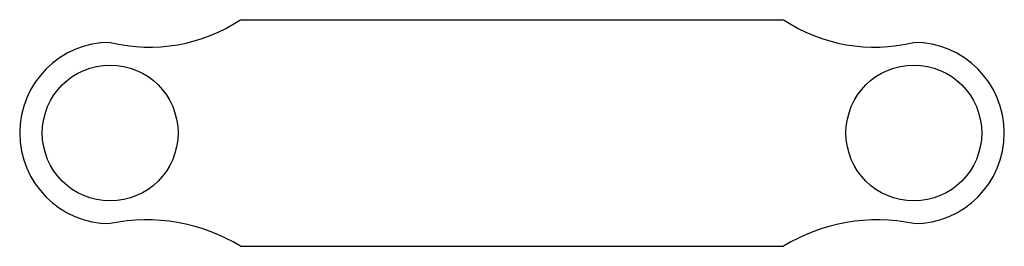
# Model space of a CAD drawing. Header units: millimetres. Extents: x -32.6 to 32.6, y -7.5 to 7.5.
import ezdxf

# ---------------------------------------------------------------- set-up
doc = ezdxf.new("R2010")
doc.units = ezdxf.units.MM

msp = doc.modelspace()

# ---------------------------------------------------------------- linework, layer by layer
at = {"color": 7, "linetype": 'Continuous', "lineweight": 25}
for p, q in [((-18, 7.5), (18, 7.5)), ((-18, -7.5), (18, -7.5))]:
    msp.add_line(p, q, dxfattribs=at)
for centre in [(-26.644, 0), (26.644, 0)]:
    msp.add_circle(centre, 4.5, dxfattribs=at)
for centre, radius, start, end in [((-24.041, 16.655), 10.969, 256.27149, 303.41746), ((24.041, 16.655), 10.969, 236.58254, 283.72851), ((-26.644, 0), 6, 90, 270), ((26.644, 0), 6, 270, 90), ((-24.218, -17.677), 11.926, 58.57512, 101.73594), ((24.218, -17.677), 11.926, 78.26406, 121.42488)]:
    msp.add_arc(centre, radius, start, end, dxfattribs=at)

doc.saveas('drawing.dxf')
